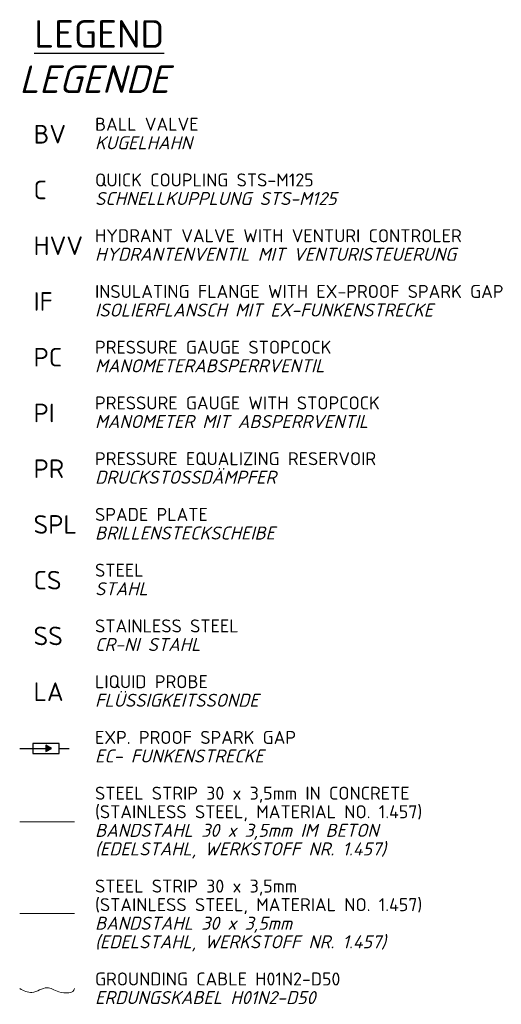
# Model space of a CAD drawing. Header units: millimetres. Extents: x -89243 to 29100, y -5468 to 8855.
# Tile 23 of 23: x 26913 to 28665, y -1030 to 2548. Entities that reach past the tile are written whole.
import ezdxf

# ---------------------------------------------------------------- set-up
doc = ezdxf.new("R2010")
doc.units = ezdxf.units.MM
doc.header["$MEASUREMENT"] = 0
for name, color, linetype, lineweight in [('HO1N2-D50', 4, 'Continuous', 18), ('Legende', 7, 'Continuous', 18), ('P------T7', 7, 'Continuous', 18), ('P-MS250', 190, 'Continuous', 35), ('Verz. Bandstahl 30x3_5mm auf Putz', 1, 'GRENZE2', 18), ('Verz. Bandstahl 30x3_5mm im Beton', 5, 'GRENZE1', 18)]:
    doc.layers.add(name, color=color, linetype=linetype, lineweight=lineweight)
doc.styles.get("Standard").update_dxf_attribs({"font": 'isocpeur.ttf'})
doc.linetypes.add('GRENZE1', pattern='A,6.35,-2.54,[133,ltypeshp.shx,S=2.54,R=0,X=-2.54,Y=0],-2.54,25.4', length=36.83)
doc.linetypes.add('GRENZE2', pattern='A,6.35,-2.54,[132,ltypeshp.shx,S=2.54,R=0,X=-2.54,Y=0],-2.54,25.4', length=36.83)

msp = doc.modelspace()

# ---------------------------------------------------------------- hatches: boundary and pattern name
at = {"layer": 'P-MS250', "linetype": 'Continuous', "lineweight": 25, "ltscale": 300}
h = msp.add_hatch(color=0, dxfattribs=at)
h.dxf.hatch_style = 1
h.paths.add_polyline_path([(27029.059, -99.69), (27008.973, -88.094), (27008.973, -111.287)])

# ---------------------------------------------------------------- linework, layer by layer
at = {"layer": 'HO1N2-D50', "lineweight": 0}
msp.add_spline([(26913.298, -972.447), (26957.769, -986.119), (27012.885, -969.495), (27055.699, -984.05), (27112.284, -972.447), (27112.32, -971.638)], degree=3, dxfattribs=at)
at = {"layer": 'P-MS250', "color": 0, "linetype": 'Continuous', "lineweight": 25, "ltscale": 300}
for p, q in [((26913.298, -99.69), (27008.973, -99.69)), ((27057.261, -99.69), (27093.298, -99.69))]:
    msp.add_line(p, q, dxfattribs=at)
for points in [[(27057.261, -81.589), (26960.684, -81.589), (26960.684, -117.792), (27057.261, -117.792)], [(27029.059, -99.69), (27008.973, -88.094), (27008.973, -111.287)]]:
    msp.add_lwpolyline(points, close=True, dxfattribs=at)
at = {"layer": 'Verz. Bandstahl 30x3_5mm auf Putz', "color": 1, "lineweight": 0, "ltscale": 3}
msp.add_line((26913.298, -699.924), (27112.284, -699.924), dxfattribs=at)
at = {"layer": 'Verz. Bandstahl 30x3_5mm im Beton', "ltscale": 5}
msp.add_line((26913.298, -366.536), (27112.284, -366.536), dxfattribs=at)

# ---------------------------------------------------------------- texts
at = {"layer": 'Legende', "color": 0, "lineweight": 0, "insert": (27187.396, 2191.658), "char_height": 47.25, "width": 1624.82083, "attachment_point": 1, "line_spacing_factor": 0.857143}
msp.add_mtext('BALL VALVE\\P{\\fISOCPEUR|b0|i1|c0|p34;KUGELHAHN}\\P\\PQUICK COUPLING STS-M125\\P{\\fISOCPEUR|b0|i1|c0|p34;SCHNELLKUPPLUNG STS-M125}\\P\\PHYDRANT VALVE WITH VENTURI CONTROLER\\P{\\fISOCPEUR|b0|i1|c0|p34;HYDRANTENVENTIL MIT VENTURISTEUERUNG}\\P\\PINSULATING FLANGE WITH EX-PROOF SPARK GAP\\P{\\fISOCPEUR|b0|i1|c0|p34;ISOLIERFLANSCH MIT EX-FUNKENSTRECKE\\P}\\PPRESSURE GAUGE STOPCOCK\\P{\\fISOCPEUR|b0|i1|c0|p34;MANOMETERABSPERRVENTIL\\P}\\PPRESSURE GAUGE WITH STOPCOCK\\P{\\fISOCPEUR|b0|i1|c0|p34;MANOMETER MIT ABSPERRVENTIL}\\P\\PPRESSURE EQUALIZING RESERVOIR\\P{\\fISOCPEUR|b0|i1|c0|p34;DRUCKSTOSSDÄMPFER\\P}\\PSPADE PLATE\\P{\\fISOCPEUR|b0|i1|c0|p34;BRILLENSTECKSCHEIBE}\\P\\PSTEEL\\P{\\fISOCPEUR|b0|i1|c0|p34;STAHL}\\P\\PSTAINLESS STEEL\\P{\\fISOCPEUR|b0|i1|c0|p34;CR-NI STAHL\\P}\\PLIQUID PROBE\\P{\\fISOCPEUR|b0|i1|c0|p34;FLÜSSIGKEITSSONDE\\P}\\PEXP. PROOF SPARK GAP\\P{\\fISOCPEUR|b0|i1|c0|p34;EC- FUNKENSTRECKE\\P}\\PSTEEL STRIP 30 x 3,5mm IN CONCRETE\\P(STAINLESS STEEL, MATERIAL NO. 1.457)\\P{\\fISOCPEUR|b0|i1|c0|p34;BANDSTAHL 30 x 3,5mm IM BETON\\P(EDELSTAHL, WERKSTOFF NR. 1.457)\\P\\P}STEEL STRIP 30 x 3,5mm\\P(STAINLESS STEEL, MATERIAL NO. 1.457)\\P{\\fISOCPEUR|b0|i1|c0|p34;BANDSTAHL 30 x 3,5mm\\P(EDELSTAHL, WERKSTOFF NR. 1.457)\\P\\P}GROUNDING CABLE H01N2-D50\\P{\\fISOCPEUR|b0|i1|c0|p34;ERDUNGSKABEL H01N2-D50}', dxfattribs=at)
at = {"layer": 'Legende', "color": 0, "lineweight": 0, "insert": (26963.665, 2165.46), "char_height": 67.5, "attachment_point": 1, "line_spacing_factor": 0.9}
msp.add_mtext('BV\\P\\PC\\P\\PHVV\\P\\PIF\\P\\PPC\\P\\PPI\\P\\PPR\\P\\PSPL\\P\\PCS\\P\\PSS\\P\\PLA', dxfattribs=at)
at = {"layer": 'P------T7', "color": 0, "linetype": 'Continuous', "lineweight": 25, "char_height": 100, "attachment_point": 7}
for s, insert in [('{\\LLEGEND}', (26966.455, 2446.04)), ('{\\fISOCPEUR|b0|i1|c0|p34;LEGENDE}', (26912.09, 2281.535))]:
    msp.add_mtext(s, dxfattribs=dict(at, insert=insert))

doc.saveas('drawing.dxf')
